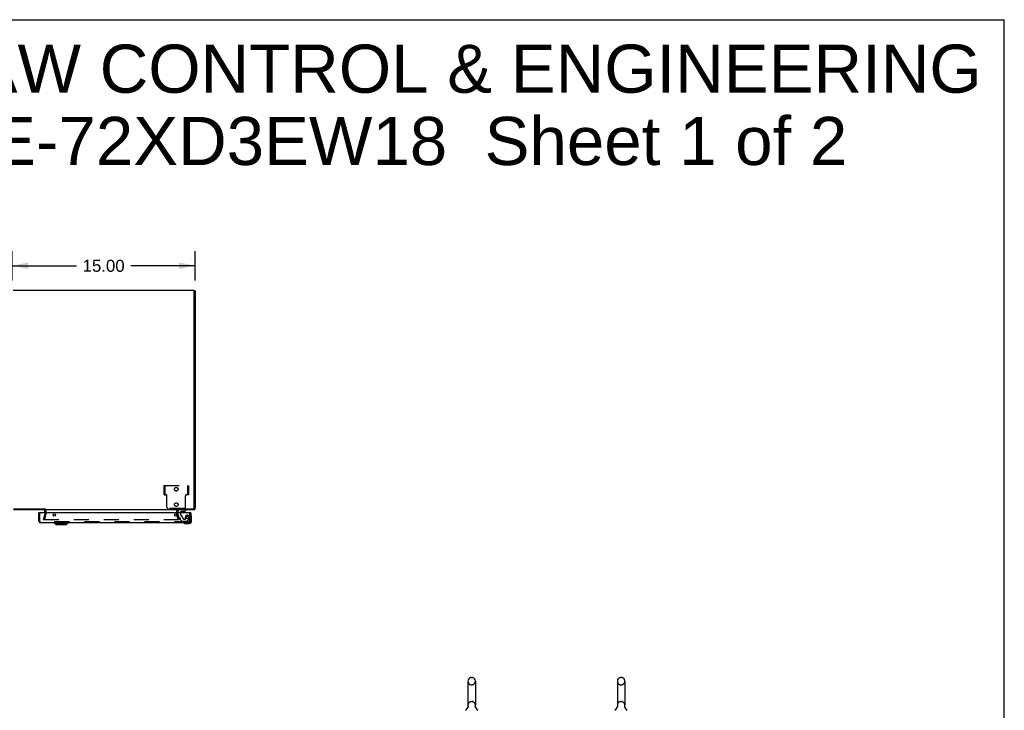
# Model space of a CAD drawing. Header units: inches. Extents: x 0 to 224, y 0 to 145.
# Tile 83 of 83: x 143 to 224, y 88 to 145. Entities that reach past the tile are written whole.
import ezdxf

# ---------------------------------------------------------------- set-up
doc = ezdxf.new("R2010")
doc.units = ezdxf.units.IN
doc.header["$LTSCALE"] = 12.302632
doc.header["$MEASUREMENT"] = 0
doc.linetypes.add('HIDDEN', pattern=[0.2, 0.1, -0.1])
doc.layers.get('0').update_dxf_attribs({"linetype": 'CONTINUOUS'})
for name, color, linetype in [('DEFAULT_2', 8, 'HIDDEN'), ('DIMENSIONS', 7, 'CONTINUOUS'), ('EXD_DOOR_ASSEMBLY', 7, 'CONTINUOUS')]:
    doc.layers.add(name, color=color, linetype=linetype)
doc.styles.get("Standard").update_dxf_attribs({"font": 'arial.ttf'})
doc.dimstyles.new('DIMSTYLE_1', dxfattribs={"dimtxt": 0.986842, "dimasz": 1.315789, "dimexe": 0.09, "dimexo": 0.07, "dimgap": 0.0375, "dimtad": 0, "dimtih": 1, "dimtoh": 1, "dimzin": 4, "dimdsep": 46, "dimtxsty": 'Standard', "dimblk": '_FILLED', "dimblk1": '_FILLED', "dimblk2": '_FILLED', "dimcen": 0.09, "dimadec": 3, "dimazin": 1, "dimtfac": 1, "dimtdec": 3, "dimtofl": 0, "dimtmove": 0, "dimatfit": 3, "dimldrblk": '_FILLED', "dimfxl": 0, "dimtolj": 1, "dimtzin": 4, "dimarcsym": 0})

# ---------------------------------------------------------------- blocks, each defined once
blk = doc.blocks.new('_FILLED')
at = {"color": 0, "linetype": 'ByBlock'}
blk.add_solid([(0, 0), (-1, 0.2), (-1, -0.2)], dxfattribs=at)
blk = doc.blocks.new('*D4')
at = {"layer": 'DIMENSIONS', "color": 2, "linetype": 'Continuous'}
for p, q in [((142.349, 123.352), (142.349, 125.753)), ((157.349, 123.352), (157.349, 125.753)), ((142.349, 124.569), (147.631, 124.569)), ((157.349, 124.569), (152.067, 124.569))]:
    blk.add_line(p, q, dxfattribs=at)
at = {"layer": 'DIMENSIONS', "color": 2, "linetype": 'Continuous', "xscale": 1.3157894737, "yscale": 1.3157894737, "zscale": 1.3157894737, "rotation": 180}
blk.add_blockref('_FILLED', (142.349, 124.569), dxfattribs=at)
at = {"layer": 'DIMENSIONS', "color": 2, "linetype": 'Continuous', "xscale": 1.3157894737, "yscale": 1.3157894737, "zscale": 1.3157894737}
blk.add_blockref('_FILLED', (157.349, 124.569), dxfattribs=at)
at = {"layer": 'DIMENSIONS', "color": 2, "linetype": 'Continuous', "insert": (149.849, 125.062), "char_height": 0.9868, "width": 3.44844, "attachment_point": 2, "line_spacing_factor": 0.9}
blk.add_mtext('15.00', dxfattribs=at)

msp = doc.modelspace()

# ---------------------------------------------------------------- linework, layer by layer
at = {"color": 7, "linetype": 'Continuous'}
for p, q in [((0, 144.737), (223.684, 144.737)), ((223.684, 0), (223.684, 144.737)), ((157.274, 122.51), (157.349, 122.51)), ((144.997, 104.648), (144.997, 104.573)), ((155.951, 104.648), (155.951, 104.573)), ((179.712, 90.521), (179.712, 88.546)), ((179.974, 90.821), (180.062, 90.821)), ((180.324, 90.521), (180.324, 88.546)), ((191.962, 90.521), (191.962, 88.546)), ((192.224, 90.821), (192.312, 90.821)), ((192.574, 90.521), (192.574, 88.546)), ((179.718, 88.403), (179.716, 88.398)), ((180.312, 88.452), (180.313, 88.457)), ((180.312, 88.447), (180.312, 88.452)), ((180.312, 88.442), (180.312, 88.447)), ((180.312, 88.437), (180.312, 88.442)), ((180.312, 88.432), (180.312, 88.437)), ((180.313, 88.427), (180.312, 88.432)), ((180.313, 88.461), (180.314, 88.467)), ((180.313, 88.457), (180.313, 88.462)), ((180.313, 88.422), (180.313, 88.427)), ((180.314, 88.417), (180.313, 88.422)), ((180.315, 88.412), (180.314, 88.417)), ((180.315, 88.471), (180.316, 88.476)), ((180.316, 88.408), (180.315, 88.412)), ((191.968, 88.403), (191.966, 88.398)), ((192.562, 88.452), (192.563, 88.457)), ((192.562, 88.447), (192.562, 88.452)), ((192.562, 88.442), (192.562, 88.447)), ((192.562, 88.437), (192.562, 88.442)), ((192.562, 88.432), (192.562, 88.437)), ((192.563, 88.427), (192.562, 88.432)), ((192.563, 88.461), (192.564, 88.467)), ((192.563, 88.457), (192.563, 88.462)), ((192.563, 88.422), (192.563, 88.427)), ((192.564, 88.417), (192.563, 88.422)), ((192.565, 88.412), (192.564, 88.417)), ((192.565, 88.471), (192.566, 88.476)), ((192.566, 88.408), (192.565, 88.412))]:
    msp.add_line(p, q, dxfattribs=at)
at = {"color": 3, "linetype": 'Continuous'}
for p, q in [((142.424, 122.573), (157.274, 122.573)), ((157.274, 104.693), (157.274, 122.573)), ((157.349, 122.51), (157.349, 104.69)), ((144.997, 104.573), (142.466, 104.573)), ((142.469, 104.648), (145.001, 104.648)), ((155.924, 104.573), (145.024, 104.573)), ((145.024, 104.33), (145.024, 104.573)), ((155.924, 104.33), (155.924, 104.573)), ((155.947, 104.648), (157.229, 104.648)), ((157.232, 104.573), (155.951, 104.573))]:
    msp.add_line(p, q, dxfattribs=at)
at = {"color": 7, "linetype": 'Continuous'}
for points in [[(179.72, 88.476), (179.721, 88.471), (179.722, 88.467), (179.722, 88.462), (179.723, 88.457), (179.723, 88.452), (179.724, 88.447), (179.724, 88.442), (179.724, 88.437), (179.723, 88.432), (179.723, 88.427), (179.722, 88.422), (179.721, 88.417), (179.72, 88.412), (179.719, 88.407), (179.718, 88.403)], [(180.314, 88.466), (180.315, 88.471), (180.316, 88.476)], [(191.97, 88.476), (191.971, 88.471), (191.972, 88.467), (191.972, 88.462), (191.973, 88.457), (191.973, 88.452), (191.974, 88.447), (191.974, 88.442), (191.974, 88.437), (191.973, 88.432), (191.973, 88.427), (191.972, 88.422), (191.971, 88.417), (191.97, 88.412), (191.969, 88.407), (191.968, 88.403)], [(192.564, 88.466), (192.565, 88.471), (192.566, 88.476)]]:
    msp.add_lwpolyline(points, dxfattribs=at)
at = {"color": 3, "linetype": 'Continuous'}
for centre, radius, start, end in [((144.982, 104.531), 0.042, 78.17863, 90), ((144.982, 104.531), 0.042, 0, 74.61847), ((155.966, 104.531), 0.042, 90, 180), ((157.229, 104.693), 0.045, 270, 360), ((157.232, 104.69), 0.117, 270, 360)]:
    msp.add_arc(centre, radius, start, end, dxfattribs=at)
at = {"color": 7, "linetype": 'Continuous'}
for centre, radius, start, end in [((157.232, 104.69), 0.042, 270, 360), ((180.018, 90.521), 0.306, 105.63034, 180), ((179.974, 90.677), 0.144, 90, 105.63034), ((180.062, 90.677), 0.144, 74.36966, 90), ((180.018, 90.521), 0.306, 0, 74.36966), ((192.268, 90.521), 0.306, 105.63034, 180), ((192.224, 90.677), 0.144, 90, 105.63034), ((192.312, 90.677), 0.144, 74.36966, 90), ((192.268, 90.521), 0.306, 0, 74.36966), ((179.22, 88.562), 0.523, 304.66237, 347.23891), ((180.018, 88.546), 0.306, 180, 193.20532), ((180.816, 88.562), 0.523, 192.7611, 235.33763), ((180.018, 88.546), 0.306, 346.79468, 360), ((191.47, 88.562), 0.523, 304.66237, 347.23891), ((192.268, 88.546), 0.306, 180, 193.20532), ((193.066, 88.562), 0.523, 192.7611, 235.33763), ((192.268, 88.546), 0.306, 346.79468, 360)]:
    msp.add_arc(centre, radius, start, end, dxfattribs=at)
at = {"layer": 'DEFAULT_2', "color": 8, "linetype": 'HIDDEN'}
for p, q in [((154.803, 106.553), (156.803, 106.553)), ((154.803, 105.803), (154.803, 106.553)), ((154.881, 105.803), (154.881, 106.553)), ((156.725, 106.553), (156.725, 105.803)), ((156.803, 106.553), (156.803, 105.803)), ((154.803, 106.366), (154.881, 106.366)), ((154.803, 105.991), (154.881, 105.991)), ((154.803, 105.803), (154.964, 105.803)), ((156.803, 105.803), (156.642, 105.803)), ((156.803, 106.326), (156.725, 106.326)), ((156.803, 106.03), (156.725, 106.03)), ((155.044, 104.763), (155.044, 105.723)), ((156.562, 104.763), (156.562, 105.723)), ((144.92, 103.78), (145.023, 104.166)), ((145.096, 104.147), (144.992, 103.761)), ((145.024, 104.33), (145.024, 104.173)), ((145.099, 104.531), (145.099, 104.173)), ((156.482, 104.683), (155.124, 104.683)), ((155.849, 104.173), (155.849, 104.531)), ((155.956, 103.761), (155.853, 104.147)), ((155.924, 104.33), (155.924, 104.173)), ((155.925, 104.166), (156.028, 103.78)), ((144.92, 103.78), (144.992, 103.761)), ((144.94, 103.761), (156.008, 103.761)), ((156.028, 103.78), (155.956, 103.761)), ((179.974, 90.221), (180.062, 90.221)), ((192.224, 90.221), (192.312, 90.221)), ((179.974, 88.846), (180.062, 88.846)), ((192.224, 88.846), (192.312, 88.846))]:
    msp.add_line(p, q, dxfattribs=at)
for points in [[(144.925, 103.775), (144.925, 103.776), (144.926, 103.777), (144.926, 103.779)], [(144.94, 103.761), (144.939, 103.761), (144.937, 103.761), (144.936, 103.762), (144.935, 103.762), (144.933, 103.763), (144.932, 103.763), (144.931, 103.764), (144.93, 103.765), (144.929, 103.766), (144.928, 103.768), (144.927, 103.769), (144.926, 103.77), (144.926, 103.772), (144.926, 103.773), (144.925, 103.775), (144.925, 103.775)], [(156.023, 103.775), (156.023, 103.775), (156.023, 103.773), (156.022, 103.772), (156.022, 103.77), (156.021, 103.769), (156.021, 103.768), (156.02, 103.766), (156.019, 103.765), (156.018, 103.764), (156.016, 103.763), (156.015, 103.763), (156.014, 103.762), (156.012, 103.762), (156.011, 103.761), (156.009, 103.761), (156.008, 103.761)], [(156.022, 103.779), (156.023, 103.777), (156.023, 103.776), (156.023, 103.775)]]:
    msp.add_lwpolyline(points, dxfattribs=at)
for centre in [(155.803, 106.253), (155.803, 104.993)]:
    msp.add_circle(centre, 0.148, dxfattribs=at)
for centre, radius, start, end in [((154.964, 105.723), 0.08, 0, 90), ((156.642, 105.723), 0.08, 90, 180), ((144.982, 104.531), 0.117, 0, 78.17863), ((144.999, 104.173), 0.025, 345, 360), ((144.999, 104.173), 0.1, 345, 360), ((155.124, 104.763), 0.08, 180, 270), ((155.966, 104.531), 0.117, 101.82137, 180), ((155.949, 104.173), 0.1, 180, 195), ((155.949, 104.173), 0.025, 180, 195), ((156.482, 104.763), 0.08, 270, 360), ((180.018, 90.521), 0.306, 180, 254.36966), ((180.018, 90.521), 0.306, 285.63034, 360), ((192.268, 90.521), 0.306, 180, 254.36966), ((192.268, 90.521), 0.306, 285.63034, 360), ((179.974, 90.364), 0.144, 254.36966, 270), ((180.062, 90.364), 0.144, 270, 285.63034), ((192.224, 90.364), 0.144, 254.36966, 270), ((192.312, 90.364), 0.144, 270, 285.63034), ((180.018, 88.546), 0.306, 105.63034, 180), ((179.974, 88.702), 0.144, 90, 105.63034), ((180.062, 88.702), 0.144, 74.36966, 90), ((180.018, 88.546), 0.306, 0, 74.36966), ((192.268, 88.546), 0.306, 105.63034, 180), ((192.224, 88.702), 0.144, 90, 105.63034), ((192.312, 88.702), 0.144, 74.36966, 90), ((192.268, 88.546), 0.306, 0, 74.36966)]:
    msp.add_arc(centre, radius, start, end, dxfattribs=at)
at = {"layer": 'EXD_DOOR_ASSEMBLY', "color": 7, "linetype": 'Continuous'}
for p, q in [((144.562, 104.33), (144.547, 104.33)), ((155.954, 104.33), (155.954, 104.494)), ((156.139, 104.404), (156.139, 104.33)), ((156.447, 104.435), (156.17, 104.435)), ((156.288, 104.419), (156.218, 104.419)), ((156.288, 104.419), (156.289, 104.419)), ((156.289, 104.419), (156.358, 104.419)), ((156.447, 104.435), (156.623, 104.534)), ((156.623, 104.573), (156.623, 104.534)), ((156.982, 104.33), (156.997, 104.33)), ((145.82, 103.466), (145.82, 103.505)), ((145.82, 103.466), (146.923, 103.466)), ((145.939, 103.348), (145.82, 103.466)), ((145.939, 103.348), (146.805, 103.348)), ((146.805, 103.348), (146.923, 103.466)), ((146.923, 103.466), (146.923, 103.505)), ((156.432, 103.492), (156.432, 103.492)), ((156.529, 103.448), (156.567, 103.445)), ((156.567, 103.445), (156.857, 103.445)), ((157.011, 104.067), (157.01, 104.069)), ((157.012, 104.064), (157.011, 104.067)), ((157.057, 103.935), (157.054, 103.973)), ((157.057, 103.645), (157.057, 103.935))]:
    msp.add_line(p, q, dxfattribs=at)
at = {"layer": 'EXD_DOOR_ASSEMBLY', "color": 3, "linetype": 'Continuous'}
for p, q in [((144.547, 103.622), (144.547, 104.33)), ((156.982, 104.33), (144.562, 104.33)), ((156.997, 104.33), (156.997, 103.622)), ((156.88, 103.505), (144.664, 103.505))]:
    msp.add_line(p, q, dxfattribs=at)
at = {"layer": 'EXD_DOOR_ASSEMBLY', "color": 8, "linetype": 'HIDDEN'}
for p, q in [((144.622, 103.622), (144.622, 104.33)), ((155.954, 104.163), (155.954, 104.33)), ((155.954, 104.163), (156.022, 103.907)), ((156.139, 104.33), (156.139, 104.22)), ((156.922, 103.622), (156.922, 104.33)), ((156.88, 103.58), (144.664, 103.58)), ((156.097, 103.884), (156.052, 103.884)), ((156.156, 103.747), (156.156, 103.825)), ((156.162, 103.733), (156.277, 103.618)), ((156.71, 103.609), (156.298, 103.609)), ((156.44, 103.794), (156.534, 103.794)), ((156.55, 103.81), (156.55, 103.943)), ((156.736, 103.624), (156.871, 103.857))]:
    msp.add_line(p, q, dxfattribs=at)
at = {"layer": 'EXD_DOOR_ASSEMBLY', "color": 7, "linetype": 'Continuous'}
for points in [[(156.432, 103.492), (156.433, 103.492), (156.435, 103.491), (156.438, 103.49)], [(157.01, 104.069), (157.01, 104.07), (157.01, 104.07)]]:
    msp.add_lwpolyline(points, dxfattribs=at)
at = {"layer": 'EXD_DOOR_ASSEMBLY', "color": 3, "linetype": 'Continuous'}
for centre in [(145.797, 104.142), (155.747, 104.142)]:
    msp.add_circle(centre, 0.094, dxfattribs=at)
at = {"layer": 'EXD_DOOR_ASSEMBLY', "color": 8, "linetype": 'HIDDEN'}
msp.add_circle((156.722, 103.943), 0.103, dxfattribs=at)
at = {"layer": 'EXD_DOOR_ASSEMBLY', "color": 7, "linetype": 'Continuous'}
for centre, radius, start, end in [((156.033, 104.494), 0.079, 90, 180), ((156.17, 104.404), 0.031, 90, 180), ((156.218, 104.509), 0.09, 235.07677, 270), ((156.358, 104.509), 0.09, 270, 305.18775), ((156.447, 103.49), 0.015, 90, 173.62041), ((156.447, 103.494), 0.015, 186.37959, 239.11011), ((156.567, 103.695), 0.25, 239.11011, 270), ((156.857, 103.645), 0.2, 270, 360), ((157.012, 104.055), 0.015, 96.37959, 180), ((157.008, 104.055), 0.015, 30.88989, 83.62041), ((156.807, 103.935), 0.25, 0, 30.88989)]:
    msp.add_arc(centre, radius, start, end, dxfattribs=at)
at = {"layer": 'EXD_DOOR_ASSEMBLY', "color": 8, "linetype": 'HIDDEN'}
for centre, radius, start, end in [((156.327, 104.22), 0.188, 180, 244.2582), ((144.664, 103.622), 0.042, 180, 270), ((156.052, 103.915), 0.031, 195, 270), ((156.097, 103.825), 0.059, 0, 90), ((156.176, 103.747), 0.02, 180, 225), ((156.165, 103.884), 0.185, 0, 64.2582), ((156.298, 103.639), 0.03, 225, 270), ((156.44, 103.884), 0.09, 180, 270), ((156.534, 103.81), 0.016, 270, 360), ((156.722, 103.943), 0.172, 330, 180), ((156.71, 103.639), 0.03, 270, 330), ((156.88, 103.622), 0.042, 270, 360)]:
    msp.add_arc(centre, radius, start, end, dxfattribs=at)
at = {"layer": 'EXD_DOOR_ASSEMBLY', "color": 3, "linetype": 'Continuous'}
for centre, start, end in [((144.664, 103.622), 180, 270), ((156.88, 103.622), 270, 360)]:
    msp.add_arc(centre, 0.117, start, end, dxfattribs=at)

# ---------------------------------------------------------------- texts
at = {"layer": 'DIMENSIONS', "color": 2, "linetype": 'Continuous', "insert": (171.893, 142.695), "char_height": 3.94737, "width": 99.69673, "attachment_point": 2, "line_spacing_factor": 0.9}
msp.add_mtext('SAGINAW CONTROL & ENGINEERING\\PSCE-72XD3EW18  Sheet 1 of 2', dxfattribs=at)

# ---------------------------------------------------------------- dimensions: what is measured, and where the dimension line sits
at = {"layer": 'DIMENSIONS', "color": 2, "linetype": 'Continuous'}
dim = msp.add_linear_dim(base=(142.349, 124.569), p1=(157.349, 123.282), p2=(142.349, 123.282), angle=180, dimstyle='DIMSTYLE_1', dxfattribs=at)
dim.commit()
dim.dimension.update_dxf_attribs({"geometry": '*D4', "text_midpoint": (149.891, 124.564), "dimtype": 160})

doc.saveas('drawing.dxf')
